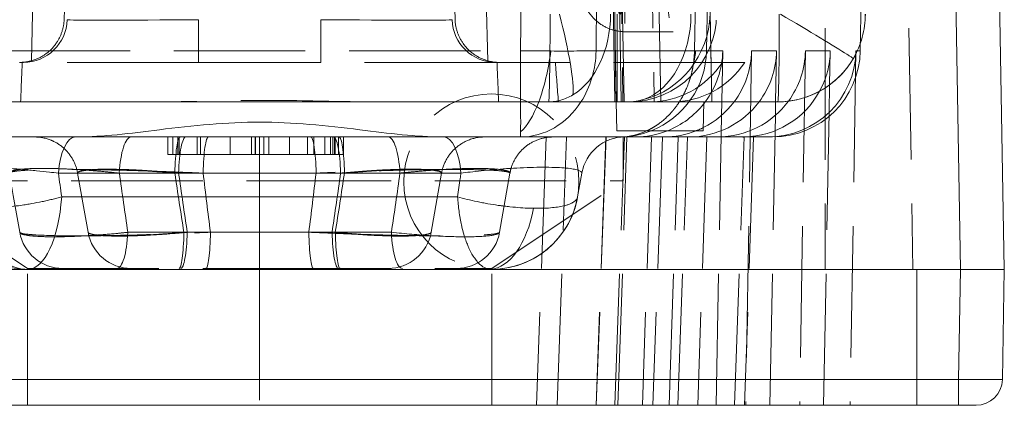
# Model space of a CAD drawing. Header units: millimetres. Extents: x -8.5 to 8.5, y 0 to 12.5.
# Tile 3 of 4: x -2.7 to 8.5, y 0 to 4.4. Entities that reach past the tile are written whole.
import ezdxf

# ---------------------------------------------------------------- set-up
doc = ezdxf.new("R2010")
doc.units = ezdxf.units.MM
doc.header["$LTSCALE"] = 10
doc.linetypes.add('ALLCAD_Strich', pattern=[0.2, 0.15, -0.05])
doc.layers.add('BESCH_KONT_verb_schn_grun_2d', color=10, linetype='Continuous')

msp = doc.modelspace()

# ---------------------------------------------------------------- linework, layer by layer
at = {"layer": 'BESCH_KONT_verb_schn_grun_2d', "linetype": 'Continuous', "lineweight": 0}
for p, q in [((6.962, 10.365), (6.856, 4.043)), ((8, 1.55), (7.846, 10.365)), ((8.5, 1.55), (8.346, 10.365)), ((6.856, 4.043), (6.806, 4.043)), ((6.5, 3.341), (6.506, 3.654)), ((-3.15, 3.46), (5.914, 3.46)), ((4.076, 3.13), (4.07, 3.46)), ((4.07, 3.46), (4.076, 3.13)), ((5.064, 3.13), (5.07, 3.46)), ((5.272, 3.305), (5.275, 3.46)), ((5.887, 3.306), (5.89, 3.46)), ((5.064, 3.13), (4.076, 3.13)), ((4.17, 3.06), (5.856, 3.06)), ((5.529, 3.06), (5.529, 3.06)), ((2.297, 2.647), (-2.297, 2.647)), ((3.677, 2.647), (3.629, 2.376)), ((2.259, 2.376), (-2.259, 2.376)), ((-8, 1.55), (-2.645, 1.55)), ((2.645, 1.55), (-2.645, 1.55)), ((2.645, 1.55), (8, 1.55)), ((7.978, 0.295), (8, 1.55)), ((8, 1.55), (8.5, 1.55)), ((8.5, 1.55), (8.478, 0.295)), ((7.978, 0.295), (-7.978, 0.295)), ((7.978, 0.295), (7.978, 0)), ((7.978, 0), (-7.978, 0)), ((8.178, 0), (7.978, 0))]:
    msp.add_line(p, q, dxfattribs=at)
at = {"layer": 'BESCH_KONT_verb_schn_grun_2d', "linetype": 'ALLCAD_Strich', "lineweight": 0}
for p, q in [((2.979, 4.043), (3.041, 10.3)), ((3.84, 4.043), (3.902, 10.3)), ((4.963, 4.043), (5.071, 10.3)), ((5.101, 4.043), (5.209, 10.3)), ((6.457, 10.3), (6.457, 1.55)), ((7.304, 10.3), (7.457, 1.55)), ((4.161, 3.46), (4.106, 6.518)), ((5.106, 6.476), (5.161, 3.46)), ((5.161, 3.46), (5.107, 6.478)), ((4.112, 5.85), (4.147, 3.46)), ((4.578, 3.46), (4.536, 5.877)), ((-2.231, 4.397), (-2.197, 5.732)), ((2.197, 5.732), (2.231, 4.397)), ((4.07, 3.46), (4.028, 5.838)), ((4.028, 5.838), (4.07, 3.46)), ((4.128, 3.46), (4.091, 5.828)), ((4.463, 5.8), (4.505, 3.46)), ((-2.572, 5.281), (-2.605, 3.928)), ((2.605, 3.928), (2.572, 5.281)), ((4.056, 3.46), (4.029, 5.059)), ((-0.698, 4.397), (-0.698, 3.91)), ((0.698, 4.397), (0.698, 3.91)), ((4.08, 3.46), (4.08, 4.46)), ((4.172, 4.26), (4.719, 4.26)), ((-2.979, 4.043), (2.979, 4.043)), ((3.84, 4.043), (4.963, 4.043)), ((5.286, 4.043), (5.101, 4.043)), ((5.275, 3.46), (5.286, 4.043)), ((5.615, 4.043), (5.55, 0)), ((5.901, 4.043), (5.615, 4.043)), ((5.89, 3.46), (5.901, 4.043)), ((6.23, 4.043), (6.165, 0)), ((6.513, 4.043), (6.23, 4.043)), ((6.506, 3.654), (6.513, 4.043)), ((6.806, 4.043), (6.741, 0)), ((-2.697, 3.91), (-2.739, 3.91)), ((0.698, 3.91), (-0.698, 3.91)), ((2.739, 3.91), (2.697, 3.91)), ((5.538, 3.91), (3.376, 3.91)), ((5.21, 0), (5.272, 3.305)), ((5.825, 0), (5.887, 3.306)), ((6.438, 0), (6.5, 3.341)), ((-1.046, 2.86), (-1.046, 3.06)), ((-0.992, 2.86), (-0.992, 3.06)), ((-0.935, 2.86), (-0.935, 3.06)), ((-0.918, 2.86), (-0.918, 3.06)), ((-0.711, 2.86), (-0.711, 3.06)), ((-0.673, 2.86), (-0.673, 3.06)), ((-0.336, 2.86), (-0.336, 3.06)), ((-0.094, 2.86), (-0.094, 3.06)), ((-0.05, 2.86), (-0.05, 3.06)), ((-0.048, 2.86), (-0.048, 3.06)), ((0, 3.06), (0, 2.647)), ((0, 3.06), (0, 2.56)), ((0, 3.06), (0, 2.647)), ((0.05, 2.86), (0.05, 3.06)), ((0.107, 2.86), (0.107, 3.06)), ((0.341, 2.86), (0.341, 3.06)), ((0.548, 2.86), (0.548, 3.06)), ((0.584, 3.06), (0.586, 3.06)), ((0.619, 2.86), (0.619, 3.06)), ((0.744, 2.86), (0.744, 3.06)), ((0.809, 2.86), (0.809, 3.06)), ((0.836, 2.86), (0.836, 3.06)), ((0.853, 2.86), (0.853, 3.06)), ((0.864, 2.86), (0.864, 3.06)), ((0.902, 2.86), (0.902, 3.06)), ((0.956, 2.86), (0.956, 3.06)), ((3.27, 3.06), (3.16, 0)), ((3.271, 3.06), (3.161, 0)), ((3.397, 0), (3.501, 3.06)), ((3.953, 3.06), (3.843, 0)), ((3.954, 3.06), (3.843, 0)), ((4.055, 0), (4.165, 3.06)), ((4.09, 0), (4.193, 3.06)), ((4.15, 2.56), (4.15, 3.06)), ((4.473, 3.06), (4.37, 0)), ((4.599, 3.06), (4.489, 0)), ((4.6, 3.06), (4.49, 0)), ((4.675, 0), (4.779, 3.06)), ((4.772, 0), (4.883, 3.06)), ((5.105, 3.06), (5.001, 0)), ((5.419, 0), (5.529, 3.06)), ((5.639, 3.06), (5.535, 0)), ((-0.992, 2.86), (-1.046, 2.86)), ((-0.336, 2.86), (-0.711, 2.86)), ((0.341, 2.86), (-0.336, 2.86)), ((0.548, 2.86), (0.341, 2.86)), ((0.956, 2.86), (0.548, 2.86)), ((0, 1.973), (0, 2.647)), ((1.958, 1.973), (2.077, 2.647)), ((2.738, 1.973), (2.857, 2.647)), ((-2.65, 1.56), (-4.15, 2.56)), ((-4.15, 2.56), (0, 2.56)), ((0, 2.56), (4.15, 2.56)), ((0, 2.56), (0, 1.56)), ((2.65, 1.56), (4.15, 2.56)), ((-0.562, 1.973), (-1.504, 1.973)), ((0, 1.973), (-0.562, 1.973)), ((0.562, 1.973), (0, 1.973)), ((0, 1.973), (0, 1.56)), ((0, 1.973), (0, 1.56)), ((1.504, 1.973), (0.562, 1.973)), ((-2.65, 0), (-2.65, 1.56)), ((-2.65, 1.56), (0, 1.56)), ((0, 1.56), (0, 0)), ((0, 1.56), (0, 0)), ((0, 1.56), (2.65, 1.56)), ((0, 1.56), (0, 0)), ((2.65, 0), (2.65, 1.56)), ((7.5, 1.55), (7.5, 0.295)), ((7.5, 0.295), (7.5, 0)), ((7.978, 0.295), (8.478, 0.295)), ((-7.978, 0), (7.978, 0))]:
    msp.add_line(p, q, dxfattribs=at)
msp.add_circle((2.645, 2.55), 1, dxfattribs=at)
for centre, radius, start, end in [((5.914, 4.46), 1, 329.4944, 360), ((5.914, 4.46), 1, 320.368, 329.4944), ((-2.57, 2.56), 0.5, 67.6094, 90), ((2.57, 2.56), 0.5, 89.9995, 113.2068), ((3.35, 2.56), 0.5, 89.9999, 105.745), ((-2.246, 2.06), 0.5, 189.9995, 269.9983), ((-1.466, 2.06), 0.5, 189.9988, 269.9977), ((1.466, 2.06), 0.5, 270.0021, 350.0011), ((2.246, 2.06), 0.5, 270.0013, 350.0002)]:
    msp.add_arc(centre, radius, start, end, dxfattribs=at)
at = {"layer": 'BESCH_KONT_verb_schn_grun_2d', "linetype": 'Continuous', "lineweight": 0}
for centre, radius, start, end in [((5.914, 4.46), 1, 270, 320.368), ((4.17, 2.56), 0.5, 90, 170), ((-2.645, 2.55), 1, 190, 270), ((2.645, 2.55), 1, 270, 350), ((8.178, 0.3), 0.3, 269.9992, 359)]:
    msp.add_arc(centre, radius, start, end, dxfattribs=at)
at = {"layer": 'BESCH_KONT_verb_schn_grun_2d', "linetype": 'ALLCAD_Strich', "lineweight": 0}
for centre, major_axis, ratio, start_param, end_param in [((4.654, 7.96), (-0.065, 3.7), 0.03867, -4.126722, -2.077859), ((4.054, 7.96), (-0.061, 3.5), 0.03867, -3.736175, -2.344383), ((-2.697, 4.41), (0, -0.5), 0.999893, 0, 1.544616), ((3.298, 4.46), (0.255, -0.967), 0.120885, 0.283241, 1.53894), ((4.216, 4.46), (0, -1), 0.999253, 0, 1.570796), ((5.914, 4.46), (0, 1), 0.999253, -2.103447, -1.570796), ((2.979, 4.06), (1, -0.01), 0.017452, -1.570622, -1.218715), ((2.979, 4.06), (1, -0.01), 0.017452, -1.218715, -0.533319), ((2.979, 4.06), (0, 1), 0.861124, -2.214297, -1.58825), ((4.102, 4.06), (0, -1), 0.999323, 0.376383, 1.553343), ((4.102, 4.06), (1, -0.017), 0.005063, -0.533237, -0.504719), ((4.102, 4.06), (1, -0.017), 0.005063, -0.504719, -0.036787), ((5.914, 4.46), (0, -1), 0.999253, 0, 1.038146), ((5.914, 4.46), (0.862, -0.508), 0.016638, -0.033308, 0.42478), ((-1.36, -39.837), (-0.845, -70.164), 0.034197, -2.243591, -2.235415), ((1.36, -39.839), (0.845, -70.166), 0.034197, 2.235423, 2.243599), ((4.701, 4.46), (-0.863, 0.508), 0.998458, 2.103716, 3.092149), ((-1.466, 2.56), (0, 0.5), 0.275034, 0, 1.396264), ((-0.906, 2.56), (0, 0.5), 0.126462, 0.000001, 1.396263), ((-0.841, 2.56), (0, 0.5), 0.170474, 0.000002, 1.396264), ((-0.584, 2.56), (0, 0.5), 0.123397, -0.000005, 1.396263), ((0.584, 2.56), (0, 0.5), 0.123397, -1.396263, -0.000002), ((0.841, 2.56), (0, 0.5), 0.170474, -1.396264, -0.000002), ((0.906, 2.56), (0, 0.5), 0.126462, -1.396261, 0.000012), ((4.334, -33.716), (-33.082, 187.615), 0.000002, -1.379403, -1.375744), ((74.364, 8.696), (56.792, -54.79), 0.941208, -2.264735, -2.255903), ((79.005, 8.569), (52.483, -66.055), 0.929259, -2.134601, -2.126372), ((-79.006, 8.569), (52.484, 66.056), 0.929261, -1.015217, -1.006988), ((-74.364, 8.696), (56.793, 54.79), 0.941209, -0.885684, -0.876852), ((-1.629, 2.06), (0, -0.5), 0.253168, 0, 1.396263), ((-0.9, 2.06), (0, -0.5), 0.149169, 0, 1.396264), ((-0.613, 2.06), (0, -0.5), 0.105146, 0.000002, 1.396263), ((0.613, 2.06), (0, -0.5), 0.105144, -1.396272, -0.000028), ((0.9, 2.06), (0, -0.5), 0.149164, -1.396282, -0.000035)]:
    msp.add_ellipse(centre, major_axis=major_axis, ratio=ratio, start_param=start_param, end_param=end_param, dxfattribs=at)
at = {"layer": 'BESCH_KONT_verb_schn_grun_2d', "linetype": 'ALLCAD_Strich', "lineweight": 0, "extrusion": (0, 0, -1)}
for centre, major_axis, ratio, start_param, end_param in [((-0.697, 4.41), (1.501, 0.013), 0.008712, 1.571748, 3.127257), ((0.697, 4.41), (1.501, -0.013), 0.008712, 0.014334, 1.569843), ((2.697, 4.41), (0, -0.5), 0.999893, 0, 1.544627), ((3.298, 4.46), (0, -1), 0.017452, -1.570796, 0), ((3.298, 4.46), (0, -1), 0.707107, -1.570796, -0.403164), ((4.216, 4.46), (0, -1), 0.707107, -1.570796, -0.237272), ((4.216, 4.46), (-0.242, -0.97), 0.922407, -1.797402, -0.444873), ((2.979, 4.06), (-0.131, -0.991), 0.344408, -1.596327, -0.96704), ((4.102, 4.06), (-0.319, -0.948), 0.865405, -1.835999, -1.657974), ((4.289, 4.06), (0.192, 0.982), 0.99657, 1.396181, 2.022229), ((4.614, 4.06), (0.947, -0.327), 0.997917, -0.315174, 0.310874), ((4.903, 4.06), (0.294, 0.956), 0.997713, 1.290204, 1.916252), ((5.226, 4.06), (0.991, -0.159), 0.995898, -0.142718, 0.47412), ((5.516, 4.06), (0.294, 0.956), 0.997713, 1.290204, 1.772426), ((4.448, 4.46), (-0.863, -0.508), 0.998458, -2.026308, -1.037876), ((3.298, 4.46), (0, -1), 0.707107, -0.403164, 0), ((4.216, 4.46), (0, -1), 0.707107, -0.237272, 0), ((4.289, 4.06), (0.192, 0.982), 0.99657, 2.048931, 2.573141), ((4.614, 4.06), (0.947, -0.327), 0.997917, 0.772459, 0.861785), ((1.466, 2.56), (0, 0.5), 0.275034, 0.000001, 1.396263), ((109.375, 11.106), (-67.85, 96.864), 0.916019, -1.079761, -1.073891), ((96.496, 8.753), (-63.684, 78.974), 0.940827, -0.99022, -0.98341), ((-96.506, 8.756), (-63.7, -78.972), 0.940851, -2.158312, -2.151503), ((-109.399, 11.112), (-67.878, -96.868), 0.91607, -2.067859, -2.061989), ((-0.919, 2.06), (0, -0.5), 0.111175, -1.396281, -0.000034), ((0.919, 2.06), (0, -0.5), 0.111173, 0.00004, 1.396285), ((1.629, 2.06), (0, -0.5), 0.253162, 0.000027, 1.396278)]:
    msp.add_ellipse(centre, major_axis=major_axis, ratio=ratio, start_param=start_param, end_param=end_param, dxfattribs=at)
at = {"layer": 'BESCH_KONT_verb_schn_grun_2d', "linetype": 'Continuous', "lineweight": 0}
for centre, major_axis, ratio, start_param, end_param in [((5.914, 4.46), (0, -1), 0.017452, 0, 1.570796), ((5.914, 4.46), (-0.862, 0.508), 0.016638, -2.716812, -1.599029), ((2.979, 4.06), (0, -1), 0.861124, 0, 0.927295), ((-2.099, 2.56), (0, 0.5), 0.401383, -0.000001, 1.396264), ((2.979, 4.06), (0, -1), 0.00007, -0.343126, -0.000762), ((4.102, 4.06), (0, -1), 0.999323, 0, 0.376383), ((-2.645, 2.55), (0, -1), 0.391506, -0.000003, 1.396261), ((-2.645, 2.55), (-0.034, -0.999), 0.58998, -1.241684, -0.000002)]:
    msp.add_ellipse(centre, major_axis=major_axis, ratio=ratio, start_param=start_param, end_param=end_param, dxfattribs=at)
at = {"layer": 'BESCH_KONT_verb_schn_grun_2d', "linetype": 'Continuous', "lineweight": 0, "extrusion": (0, 0, -1)}
for centre, major_axis, ratio, start_param, end_param in [((5.801, 4.06), (1, -0.109), 0.994012, -0.092039, 1.461304), ((5.855, 4.06), (0.93, -0.371), 0.999067, -0.362255, 1.191088), ((5.516, 4.06), (0.294, 0.956), 0.997713, 1.772426, 2.828881), ((2.979, 4.06), (-0.131, -0.991), 0.344408, -0.96704, -0.366508), ((4.903, 4.06), (0.294, 0.956), 0.997713, 1.916252, 2.843547), ((4.614, 4.06), (0.947, -0.327), 0.997917, 0.310874, 0.772459), ((4.289, 4.06), (0.192, 0.982), 0.99657, 2.022229, 2.048931), ((5.226, 4.06), (0.991, -0.159), 0.995898, 0.47412, 1.410625), ((2.099, 2.56), (0, 0.5), 0.401382, 0, 1.396263), ((4.289, 4.06), (0.192, 0.982), 0.99657, 2.573141, 2.949524), ((4.614, 4.06), (0.947, -0.327), 0.997917, 0.861785, 1.238169), ((5.672, 5.158), (0.296, 2.089), 0.681094, 3.035135, 3.045261), ((2.645, 2.55), (-0.034, -0.999), 0.513395, -1.279119, -0.045141)]:
    msp.add_ellipse(centre, major_axis=major_axis, ratio=ratio, start_param=start_param, end_param=end_param, dxfattribs=at)
at = {"layer": 'BESCH_KONT_verb_schn_grun_2d', "linetype": 'ALLCAD_Strich', "lineweight": 0}
for points, knots in [([(4.146, 6.165), (4.148, 6.003), (4.15, 5.85), (4.152, 5.707), (4.154, 5.582), (4.156, 5.465), (4.157, 5.355), (4.158, 5.301), (4.159, 5.248), (4.16, 5.197), (4.162, 5.033), (4.164, 4.89), (4.166, 4.769), (4.166, 4.767), (4.166, 4.765), (4.166, 4.763), (4.167, 4.639), (4.169, 4.539), (4.17, 4.461), (4.17, 4.44), (4.17, 4.42), (4.171, 4.402), (4.171, 4.352), (4.172, 4.316), (4.172, 4.293), (4.172, 4.278), (4.172, 4.268), (4.172, 4.263), (4.172, 4.258), (4.172, 4.259), (4.172, 4.268), (4.172, 4.283), (4.171, 4.322), (4.17, 4.386), (4.169, 4.444), (4.167, 4.523), (4.166, 4.623), (4.166, 4.631), (4.165, 4.639), (4.165, 4.646), (4.164, 4.753), (4.162, 4.881), (4.159, 5.033), (4.159, 5.071), (4.158, 5.111), (4.157, 5.153), (4.156, 5.261), (4.154, 5.38), (4.152, 5.508), (4.15, 5.634), (4.148, 5.769), (4.146, 5.913)], [0.0000001, 0.0000001, 0.0000001, 0.0000001, 0.0668669, 0.0668669, 0.0668669, 0.125, 0.125, 0.125, 0.1540743, 0.1540743, 0.1540743, 0.2485105, 0.2485105, 0.2485105, 0.25, 0.25, 0.25, 0.3477439, 0.3477439, 0.3477439, 0.375, 0.375, 0.375, 0.4504318, 0.4504318, 0.4504318, 0.5, 0.5, 0.5, 0.5558863, 0.5558863, 0.5558863, 0.6581018, 0.6581018, 0.6581018, 0.75, 0.75, 0.75, 0.7569398, 0.7569398, 0.7569398, 0.8510257, 0.8510257, 0.8510257, 0.875, 0.875, 0.875, 0.9379295, 0.9379295, 0.9379295, 0.9999998, 0.9999998, 0.9999998, 0.9999998]), ([(4.172, 4.26), (4.118, 4.26), (4.064, 4.269), (3.962, 4.303), (3.914, 4.329), (3.829, 4.393), (3.791, 4.432), (3.731, 4.519), (3.708, 4.568), (3.685, 4.644), (3.68, 4.67), (3.676, 4.699), (3.675, 4.704), (3.675, 4.712), (3.674, 4.715), (3.674, 4.722), (3.674, 4.725), (3.673, 4.73), (3.673, 4.732), (3.673, 4.737), (3.673, 4.739), (3.673, 4.744), (3.672, 4.746), (3.672, 4.755), (3.672, 4.761), (3.671, 4.795), (3.67, 4.839), (3.667, 5.013), (3.664, 5.183), (3.657, 5.554), (3.654, 5.736), (3.65, 5.937)], [0, 0, 0, 0, 0.162082, 0.162082, 0.321305, 0.321305, 0.480629, 0.480629, 0.639918, 0.639918, 0.717126, 0.717126, 0.734005, 0.734005, 0.745623, 0.745623, 0.761936, 0.761936, 0.779053, 0.779053, 0.808012, 0.808012, 0.877408, 0.877408, 1.085376, 1.085376, 1.711953, 1.711953, 2.783801, 2.783801, 3.558254, 3.558254, 3.558254, 3.558254]), ([(-2.231, 4.397), (-2.231, 4.396), (-2.231, 4.395), (-2.233, 4.348), (-2.242, 4.301), (-2.273, 4.21), (-2.295, 4.166), (-2.357, 4.078), (-2.399, 4.036), (-2.495, 3.969), (-2.547, 3.944), (-2.605, 3.928)], [-0.07954901, -0.07954901, -0.07954901, -0.07954901, -0.07918195, -0.07918195, -0.05977753, -0.05977753, -0.04007647, -0.04007647, -0.0187123, -0.0187123, 0, 0, 0, 0]), ([(2.605, 3.928), (2.547, 3.944), (2.495, 3.969), (2.399, 4.036), (2.357, 4.078), (2.295, 4.166), (2.273, 4.21), (2.242, 4.301), (2.233, 4.348), (2.231, 4.395), (2.231, 4.396), (2.231, 4.397)], [-0.0798345, -0.0798345, -0.0798345, -0.0798345, -0.06096825, -0.06096825, -0.03942833, -0.03942833, -0.0195652, -0.0195652, 0, 0, 0.00036989, 0.00036989, 0.00036989, 0.00036989]), ([(2.979, 4.043), (2.979, 3.972), (2.979, 3.905), (2.979, 3.845), (2.979, 3.814), (2.979, 3.785), (2.979, 3.758), (2.979, 3.744), (2.979, 3.731), (2.979, 3.718), (2.979, 3.711), (2.979, 3.705), (2.979, 3.698), (2.979, 3.695), (2.979, 3.692), (2.979, 3.689), (2.979, 3.686), (2.979, 3.684), (2.979, 3.679), (2.979, 3.61), (2.979, 3.548), (2.979, 3.493), (2.979, 3.482), (2.979, 3.471), (2.979, 3.46)], [0, 0, 0, 0, 0.125, 0.125, 0.125, 0.1875, 0.1875, 0.1875, 0.21875, 0.21875, 0.21875, 0.234375, 0.234375, 0.234375, 0.2421875, 0.2421875, 0.2421875, 0.25, 0.25, 0.25, 0.375, 0.375, 0.375, 0.4005812, 0.4005812, 0.4005812, 0.4005812]), ([(-2.605, 3.928), (-2.627, 3.922), (-2.649, 3.917), (-2.694, 3.911), (-2.716, 3.91), (-2.739, 3.91)], [0, 0, 0, 0, 0.00712195, 0.00712195, 0.01424142, 0.01424142, 0.01424142, 0.01424142]), ([(-0.698, 3.91), (-0.82, 3.91), (-0.999, 3.91), (-1.203, 3.91), (-1.303, 3.91), (-1.353, 3.91), (-1.375, 3.91), (-1.389, 3.91), (-1.395, 3.91), (-1.668, 3.91), (-1.902, 3.91), (-2.203, 3.91), (-2.336, 3.91), (-2.458, 3.91), (-2.512, 3.91), (-2.536, 3.91), (-2.546, 3.91), (-2.553, 3.91), (-2.557, 3.91), (-2.648, 3.91), (-2.694, 3.91), (-2.697, 3.91)], [0, 0, 0, 0, 0.125, 0.1875, 0.21875, 0.234375, 0.242188, 0.242188, 0.25, 0.25, 0.5, 0.5, 0.625, 0.6875, 0.71875, 0.734375, 0.742188, 0.742188, 0.75, 0.75, 1, 1, 1, 1]), ([(2.697, 3.91), (2.695, 3.91), (2.677, 3.91), (2.627, 3.91), (2.595, 3.91), (2.577, 3.91), (2.569, 3.91), (2.564, 3.91), (2.562, 3.91), (2.455, 3.91), (2.302, 3.91), (2, 3.91), (1.837, 3.91), (1.626, 3.91), (1.515, 3.91), (1.458, 3.91), (1.434, 3.91), (1.417, 3.91), (1.408, 3.91), (1.175, 3.91), (0.941, 3.91), (0.698, 3.91)], [0, 0, 0, 0, 0.125, 0.1875, 0.21875, 0.234375, 0.242188, 0.242188, 0.25, 0.25, 0.5, 0.5, 0.625, 0.6875, 0.71875, 0.734375, 0.742188, 0.742188, 0.75, 0.75, 1, 1, 1, 1]), ([(3.376, 3.91), (3.282, 3.91), (3.182, 3.91), (2.968, 3.91), (2.855, 3.91), (2.739, 3.91)], [0.000001, 0.000001, 0.000001, 0.000001, 0.03733627, 0.03733627, 0.0746715, 0.0746715, 0.0746715, 0.0746715]), ([(4.947, 3.868), (4.945, 3.858), (4.944, 3.848), (4.942, 3.838), (4.936, 3.808), (4.929, 3.78), (4.922, 3.753), (4.918, 3.74), (4.914, 3.727), (4.91, 3.715), (4.908, 3.709), (4.906, 3.703), (4.904, 3.697), (4.902, 3.691), (4.902, 3.689), (4.898, 3.679), (4.872, 3.604), (4.84, 3.54), (4.807, 3.486), (4.791, 3.459), (4.775, 3.435), (4.758, 3.412), (4.75, 3.4), (4.741, 3.389), (4.732, 3.379), (4.728, 3.373), (4.724, 3.368), (4.719, 3.362), (4.715, 3.357), (4.711, 3.353), (4.706, 3.347), (4.684, 3.322), (4.663, 3.3), (4.641, 3.28), (4.63, 3.269), (4.618, 3.259), (4.606, 3.249), (4.6, 3.244), (4.594, 3.239), (4.588, 3.234), (4.582, 3.229), (4.574, 3.224), (4.569, 3.22), (4.547, 3.203), (4.523, 3.187), (4.498, 3.172), (4.485, 3.164), (4.472, 3.157), (4.458, 3.15), (4.452, 3.146), (4.445, 3.142), (4.438, 3.139), (4.434, 3.137), (4.431, 3.136), (4.427, 3.134), (4.424, 3.133), (4.421, 3.131), (4.419, 3.13)], [0.1050854, 0.1050854, 0.1050854, 0.1050854, 0.125, 0.125, 0.125, 0.1875, 0.1875, 0.1875, 0.21875, 0.21875, 0.21875, 0.234375, 0.234375, 0.234375, 0.25, 0.25, 0.25, 0.375, 0.375, 0.375, 0.4375, 0.4375, 0.4375, 0.46875, 0.46875, 0.46875, 0.484375, 0.484375, 0.484375, 0.5, 0.5, 0.5, 0.5625, 0.5625, 0.5625, 0.59375, 0.59375, 0.59375, 0.609375, 0.609375, 0.609375, 0.625, 0.625, 0.625, 0.6875, 0.6875, 0.6875, 0.71875, 0.71875, 0.71875, 0.734375, 0.734375, 0.734375, 0.7421875, 0.7421875, 0.7421875, 0.7477671, 0.7477671, 0.7477671, 0.7477671]), ([(1.285, 3.46), (1.202, 3.46), (1.119, 3.461), (0.712, 3.468), (0.379, 3.477), (-0.236, 3.477), (-0.571, 3.468), (-0.981, 3.461), (-1.066, 3.46), (-1.149, 3.46)], [0.2315832, 0.2315832, 0.2315832, 0.2315832, 0.2557929, 0.2557929, 0.3480751, 0.3480751, 0.4403574, 0.4403574, 0.4645671, 0.4645671, 0.4645671, 0.4645671]), ([(3.214, 3.041), (3.162, 3.027), (3.112, 3.003), (3.023, 2.943), (2.984, 2.905), (2.92, 2.821), (2.894, 2.773), (2.868, 2.698), (2.862, 2.672), (2.857, 2.647)], [0, 0, 0, 0, 0.16211, 0.16211, 0.3213278, 0.3213278, 0.4806495, 0.4806495, 0.5585693, 0.5585693, 0.5585693, 0.5585693]), ([(3.349, 3.06), (3.349, 3.06), (3.349, 3.06), (3.349, 3.06), (3.349, 3.06), (3.349, 3.06), (3.349, 3.06), (3.349, 3.06), (3.349, 3.06), (3.349, 3.06), (3.349, 3.06), (3.348, 3.06), (3.348, 3.06), (3.348, 3.06), (3.348, 3.06), (3.347, 3.06), (3.346, 3.06), (3.341, 3.06), (3.337, 3.06), (3.325, 3.059), (3.318, 3.059), (3.311, 3.059)], [0.61943357, 0.61943357, 0.61943357, 0.61943357, 0.62179586, 0.62179586, 0.62661323, 0.62661323, 0.62958973, 0.62958973, 0.62996163, 0.62996163, 0.63033488, 0.63033488, 0.63070868, 0.63070868, 0.6314616, 0.6314616, 0.63446222, 0.63446222, 0.64633161, 0.64633161, 0.66821874, 0.66821874, 0.66821874, 0.66821874]), ([(-2.077, 2.647), (-2.087, 2.7), (-2.105, 2.752), (-2.156, 2.846), (-2.19, 2.889), (-2.267, 2.962), (-2.312, 2.992), (-2.367, 3.017), (-2.373, 3.02), (-2.379, 3.022)], [0, 0, 0, 0, 0.1620846, 0.1620846, 0.321303, 0.321303, 0.4806243, 0.4806243, 0.5006493, 0.5006493, 0.5006493, 0.5006493]), ([(2.373, 3.02), (2.323, 2.998), (2.276, 2.968), (2.196, 2.897), (2.162, 2.855), (2.107, 2.759), (2.087, 2.703), (2.077, 2.647)], [0, 0, 0, 0, 0.1621207, 0.1621207, 0.3213378, 0.3213378, 0.4933489, 0.4933489, 0.4933489, 0.4933489]), ([(-0.935, 2.86), (-0.938, 2.86), (-0.946, 2.86), (-0.955, 2.86), (-0.964, 2.86), (-0.971, 2.86), (-0.978, 2.86), (-0.983, 2.86), (-0.988, 2.86), (-0.991, 2.86), (-0.992, 2.86)], [0, 0, 0, 0, 0.0824019, 0.17453, 0.2793014, 0.3955395, 0.5256034, 0.6708269, 0.8282795, 1, 1, 1, 1]), ([(-0.711, 2.86), (-0.724, 2.86), (-0.749, 2.86), (-0.786, 2.86), (-0.818, 2.86), (-0.848, 2.86), (-0.875, 2.86), (-0.898, 2.86), (-0.918, 2.86), (-0.929, 2.86), (-0.935, 2.86)], [0, 0, 0, 0, 0.162938, 0.312969, 0.452364, 0.5786, 0.694934, 0.80231, 0.903829, 1, 1, 1, 1]), ([(-2.857, 2.647), (-2.858, 2.651), (-2.854, 2.661), (-2.827, 2.674), (-2.769, 2.687), (-2.674, 2.697), (-2.539, 2.702), (-2.368, 2.701), (-2.17, 2.694), (-1.965, 2.681), (-1.773, 2.665), (-1.655, 2.653), (-1.601, 2.647)], [0.053579, 0.053579, 0.053579, 0.053579, 0.1147203, 0.1883414, 0.2712176, 0.3618203, 0.4584089, 0.5595519, 0.66275, 0.7633362, 0.8561598, 0.9352432, 0.9352432, 0.9352432, 0.9352432]), ([(1.601, 2.647), (1.609, 2.648), (1.663, 2.654), (1.776, 2.665), (1.947, 2.679), (2.135, 2.692), (2.325, 2.7), (2.501, 2.702), (2.649, 2.698), (2.758, 2.689), (2.826, 2.675), (2.854, 2.661), (2.858, 2.651), (2.857, 2.647)], [0.045539, 0.045539, 0.045539, 0.045539, 0.0560722, 0.1263722, 0.2084326, 0.2995705, 0.3966944, 0.4967007, 0.5971701, 0.6954873, 0.7882075, 0.8718582, 0.9267847, 0.9267847, 0.9267847, 0.9267847]), ([(-0.644, 2.647), (-0.696, 2.649), (-0.748, 2.652), (-0.799, 2.654), (-0.902, 2.658), (-1.004, 2.662), (-1.105, 2.666), (-1.221, 2.67), (-1.336, 2.674), (-1.448, 2.677), (-1.569, 2.681), (-1.686, 2.683), (-1.798, 2.685), (-1.914, 2.687), (-2.023, 2.689), (-2.125, 2.689), (-2.225, 2.689), (-2.318, 2.689), (-2.401, 2.688), (-2.481, 2.687), (-2.552, 2.685), (-2.612, 2.682), (-2.669, 2.68), (-2.716, 2.677), (-2.753, 2.673), (-2.787, 2.67), (-2.813, 2.666), (-2.83, 2.662), (-2.845, 2.658), (-2.854, 2.654), (-2.857, 2.65), (-2.857, 2.649), (-2.857, 2.648), (-2.857, 2.647)], [0, 0, 0, 0, 0.0462498, 0.0462498, 0.0462498, 0.1373267, 0.1373267, 0.1373267, 0.2411492, 0.2411492, 0.2411492, 0.3532715, 0.3532715, 0.3532715, 0.4690412, 0.4690412, 0.4690412, 0.5842265, 0.5842265, 0.5842265, 0.6958143, 0.6958143, 0.6958143, 0.8008818, 0.8008818, 0.8008818, 0.8963857, 0.8963857, 0.8963857, 0.9795191, 0.9795191, 0.9795191, 1, 1, 1, 1]), ([(-2.077, 2.647), (-2.077, 2.648), (-2.077, 2.649), (-2.077, 2.65), (-2.077, 2.655), (-2.072, 2.66), (-2.062, 2.664), (-2.051, 2.669), (-2.035, 2.673), (-2.012, 2.677), (-1.988, 2.681), (-1.957, 2.685), (-1.92, 2.687), (-1.88, 2.69), (-1.833, 2.692), (-1.78, 2.692), (-1.724, 2.693), (-1.662, 2.692), (-1.595, 2.69), (-1.528, 2.689), (-1.456, 2.686), (-1.381, 2.682), (-1.309, 2.678), (-1.234, 2.673), (-1.16, 2.667), (-1.092, 2.662), (-1.024, 2.656), (-0.957, 2.65), (-0.946, 2.649), (-0.935, 2.648), (-0.924, 2.647)], [0, 0, 0, 0, 0.016999, 0.016999, 0.016999, 0.112441, 0.112441, 0.112441, 0.220841, 0.220841, 0.220841, 0.340012, 0.340012, 0.340012, 0.467366, 0.467366, 0.467366, 0.60061, 0.60061, 0.60061, 0.735385, 0.735385, 0.735385, 0.864558, 0.864558, 0.864558, 0.980832, 0.980832, 0.980832, 1, 1, 1, 1]), ([(-0.968, 2.647), (-0.994, 2.649), (-1.02, 2.652), (-1.046, 2.654), (-1.113, 2.66), (-1.18, 2.665), (-1.247, 2.669), (-1.32, 2.674), (-1.392, 2.678), (-1.461, 2.682), (-1.534, 2.685), (-1.603, 2.687), (-1.667, 2.688), (-1.733, 2.689), (-1.793, 2.689), (-1.845, 2.688), (-1.897, 2.687), (-1.941, 2.684), (-1.976, 2.68), (-2.01, 2.677), (-2.035, 2.672), (-2.052, 2.667), (-2.068, 2.662), (-2.076, 2.656), (-2.077, 2.65), (-2.077, 2.649), (-2.077, 2.648), (-2.077, 2.647)], [0, 0, 0, 0, 0.0462511, 0.0462511, 0.0462511, 0.164949, 0.164949, 0.164949, 0.2961099, 0.2961099, 0.2961099, 0.4351845, 0.4351845, 0.4351845, 0.5777757, 0.5777757, 0.5777757, 0.7199033, 0.7199033, 0.7199033, 0.8559809, 0.8559809, 0.8559809, 0.9799909, 0.9799909, 0.9799909, 0.9999996, 0.9999996, 0.9999996, 0.9999996]), ([(2.857, 2.647), (2.857, 2.648), (2.857, 2.65), (2.855, 2.651), (2.852, 2.655), (2.842, 2.659), (2.827, 2.662), (2.81, 2.666), (2.785, 2.67), (2.752, 2.673), (2.716, 2.677), (2.671, 2.679), (2.617, 2.682), (2.559, 2.684), (2.491, 2.686), (2.414, 2.688), (2.332, 2.689), (2.242, 2.689), (2.142, 2.689), (2.041, 2.689), (1.93, 2.688), (1.814, 2.686), (1.699, 2.684), (1.577, 2.681), (1.453, 2.677), (1.336, 2.674), (1.216, 2.67), (1.095, 2.666), (0.988, 2.662), (0.88, 2.657), (0.773, 2.653), (0.73, 2.651), (0.687, 2.649), (0.644, 2.647)], [0, 0, 0, 0, 0.0301644, 0.0301644, 0.0301644, 0.1094203, 0.1094203, 0.1094203, 0.2004282, 0.2004282, 0.2004282, 0.3012956, 0.3012956, 0.3012956, 0.409902, 0.409902, 0.409902, 0.5241569, 0.5241569, 0.5241569, 0.6415759, 0.6415759, 0.6415759, 0.757341, 0.757341, 0.757341, 0.8658499, 0.8658499, 0.8658499, 0.9616585, 0.9616585, 0.9616585, 1, 1, 1, 1]), ([(0.924, 2.647), (0.943, 2.649), (0.961, 2.65), (0.98, 2.652), (1.04, 2.658), (1.101, 2.663), (1.161, 2.667), (1.229, 2.673), (1.297, 2.677), (1.363, 2.681), (1.433, 2.685), (1.502, 2.688), (1.567, 2.69), (1.634, 2.692), (1.696, 2.693), (1.753, 2.692), (1.81, 2.692), (1.861, 2.691), (1.904, 2.688), (1.946, 2.686), (1.981, 2.682), (2.008, 2.678), (2.034, 2.674), (2.052, 2.669), (2.063, 2.663), (2.074, 2.658), (2.078, 2.653), (2.077, 2.647)], [0, 0, 0, 0, 0.032196, 0.032196, 0.032196, 0.136311, 0.136311, 0.136311, 0.253921, 0.253921, 0.253921, 0.38068, 0.38068, 0.38068, 0.511975, 0.511975, 0.511975, 0.644011, 0.644011, 0.644011, 0.772639, 0.772639, 0.772639, 0.892625, 0.892625, 0.892625, 1, 1, 1, 1]), ([(2.077, 2.647), (2.077, 2.649), (2.077, 2.65), (2.076, 2.652), (2.074, 2.658), (2.065, 2.663), (2.051, 2.667), (2.035, 2.672), (2.012, 2.676), (1.982, 2.68), (1.95, 2.683), (1.909, 2.686), (1.862, 2.687), (1.812, 2.689), (1.754, 2.69), (1.69, 2.689), (1.625, 2.688), (1.553, 2.686), (1.477, 2.682), (1.403, 2.679), (1.326, 2.675), (1.246, 2.669), (1.173, 2.664), (1.098, 2.658), (1.024, 2.652), (1.006, 2.65), (0.987, 2.649), (0.968, 2.647)], [0, 0, 0, 0, 0.0347068, 0.0347068, 0.0347068, 0.1469901, 0.1469901, 0.1469901, 0.2719411, 0.2719411, 0.2719411, 0.4066932, 0.4066932, 0.4066932, 0.5482918, 0.5482918, 0.5482918, 0.6934003, 0.6934003, 0.6934003, 0.8353508, 0.8353508, 0.8353508, 0.9664556, 0.9664556, 0.9664556, 0.9999999, 0.9999999, 0.9999999, 0.9999999]), ([(-2.738, 1.973), (-2.737, 1.965), (-2.715, 1.959), (-2.675, 1.953), (-2.644, 1.949), (-2.603, 1.946), (-2.553, 1.943), (-2.438, 1.936), (-2.275, 1.932), (-2.083, 1.932), (-1.891, 1.932), (-1.659, 1.936), (-1.398, 1.943), (-1.286, 1.946), (-1.169, 1.949), (-1.049, 1.953), (-0.89, 1.959), (-0.726, 1.965), (-0.562, 1.973)], [0.0000001, 0.0000001, 0.0000001, 0.0000001, 0.1422042, 0.1422042, 0.1422042, 0.25, 0.25, 0.25, 0.5, 0.5, 0.5, 0.75, 0.75, 0.75, 0.8579888, 0.8579888, 0.8579888, 1, 1, 1, 1]), ([(-1.504, 1.973), (-1.545, 1.969), (-1.586, 1.964), (-1.627, 1.96), (-1.712, 1.952), (-1.798, 1.945), (-1.88, 1.94), (-1.908, 1.938), (-1.936, 1.936), (-1.963, 1.934), (-2.019, 1.931), (-2.073, 1.928), (-2.124, 1.926), (-2.207, 1.923), (-2.283, 1.921), (-2.35, 1.921), (-2.413, 1.921), (-2.472, 1.923), (-2.524, 1.926), (-2.562, 1.928), (-2.596, 1.931), (-2.625, 1.934), (-2.635, 1.936), (-2.645, 1.937), (-2.654, 1.939), (-2.688, 1.944), (-2.712, 1.951), (-2.726, 1.959), (-2.733, 1.963), (-2.737, 1.968), (-2.738, 1.973)], [0, 0, 0, 0, 0.065674, 0.065674, 0.065674, 0.203468, 0.203468, 0.203468, 0.25, 0.25, 0.25, 0.346305, 0.346305, 0.346305, 0.5, 0.5, 0.5, 0.644556, 0.644556, 0.644556, 0.75, 0.75, 0.75, 0.787793, 0.787793, 0.787793, 0.925791, 0.925791, 0.925791, 1, 1, 1, 1]), ([(-1.958, 1.973), (-1.958, 1.969), (-1.954, 1.966), (-1.949, 1.962), (-1.936, 1.955), (-1.911, 1.949), (-1.876, 1.944), (-1.871, 1.943), (-1.867, 1.943), (-1.863, 1.942), (-1.828, 1.938), (-1.785, 1.936), (-1.736, 1.934), (-1.702, 1.933), (-1.665, 1.932), (-1.625, 1.932), (-1.599, 1.932), (-1.571, 1.932), (-1.541, 1.933), (-1.47, 1.934), (-1.39, 1.937), (-1.304, 1.941), (-1.297, 1.942), (-1.29, 1.942), (-1.282, 1.942), (-1.206, 1.946), (-1.125, 1.952), (-1.042, 1.958), (-0.983, 1.962), (-0.924, 1.968), (-0.864, 1.973)], [0, 0, 0, 0, 0.071577, 0.071577, 0.071577, 0.231411, 0.231411, 0.231411, 0.25, 0.25, 0.25, 0.397232, 0.397232, 0.397232, 0.5, 0.5, 0.5, 0.568709, 0.568709, 0.568709, 0.735743, 0.735743, 0.735743, 0.75, 0.75, 0.75, 0.896717, 0.896717, 0.896717, 1, 1, 1, 1]), ([(-0.827, 1.973), (-0.875, 1.968), (-0.924, 1.964), (-0.972, 1.96), (-1.066, 1.952), (-1.157, 1.946), (-1.244, 1.941), (-1.248, 1.941), (-1.252, 1.941), (-1.256, 1.94), (-1.341, 1.936), (-1.421, 1.933), (-1.494, 1.931), (-1.535, 1.93), (-1.574, 1.929), (-1.611, 1.929), (-1.643, 1.929), (-1.674, 1.93), (-1.703, 1.931), (-1.764, 1.932), (-1.817, 1.935), (-1.858, 1.94), (-1.897, 1.945), (-1.926, 1.951), (-1.942, 1.959), (-1.952, 1.963), (-1.957, 1.968), (-1.958, 1.973)], [0, 0, 0, 0, 0.082258, 0.082258, 0.082258, 0.242376, 0.242376, 0.242376, 0.25, 0.25, 0.25, 0.408657, 0.408657, 0.408657, 0.5, 0.5, 0.5, 0.58078, 0.58078, 0.58078, 0.75, 0.75, 0.75, 0.908011, 0.908011, 0.908011, 1, 1, 1, 1]), ([(0.562, 1.973), (0.726, 1.965), (0.89, 1.959), (1.049, 1.953), (1.172, 1.949), (1.291, 1.945), (1.406, 1.942), (1.537, 1.939), (1.662, 1.936), (1.777, 1.935), (1.835, 1.934), (1.89, 1.933), (1.943, 1.933), (1.996, 1.932), (2.048, 1.932), (2.095, 1.932), (2.282, 1.932), (2.443, 1.936), (2.557, 1.943), (2.605, 1.946), (2.645, 1.949), (2.675, 1.953), (2.715, 1.959), (2.737, 1.965), (2.738, 1.973)], [0, 0, 0, 0, 0.14061, 0.14061, 0.14061, 0.25, 0.25, 0.25, 0.375, 0.375, 0.375, 0.4375, 0.4375, 0.4375, 0.5, 0.5, 0.5, 0.75, 0.75, 0.75, 0.856377, 0.856377, 0.856377, 1, 1, 1, 1]), ([(1.958, 1.973), (1.956, 1.959), (1.92, 1.948), (1.858, 1.94), (1.797, 1.933), (1.711, 1.929), (1.611, 1.929), (1.511, 1.929), (1.39, 1.933), (1.256, 1.94), (1.122, 1.948), (0.974, 1.959), (0.827, 1.973)], [0.0000006, 0.0000006, 0.0000006, 0.0000006, 0.25, 0.25, 0.25, 0.5, 0.5, 0.5, 0.75, 0.75, 0.75, 1, 1, 1, 1]), ([(0.864, 1.973), (0.911, 1.969), (0.957, 1.965), (1.003, 1.961), (1.095, 1.954), (1.184, 1.948), (1.268, 1.943), (1.273, 1.943), (1.277, 1.943), (1.282, 1.942), (1.364, 1.938), (1.44, 1.935), (1.51, 1.934), (1.551, 1.933), (1.589, 1.932), (1.625, 1.932), (1.655, 1.932), (1.684, 1.932), (1.712, 1.933), (1.771, 1.935), (1.823, 1.938), (1.863, 1.942), (1.899, 1.947), (1.927, 1.952), (1.942, 1.959), (1.952, 1.963), (1.957, 1.968), (1.958, 1.973)], [0, 0, 0, 0, 0.080615, 0.080615, 0.080615, 0.240793, 0.240793, 0.240793, 0.25, 0.25, 0.25, 0.406852, 0.406852, 0.406852, 0.5, 0.5, 0.5, 0.578459, 0.578459, 0.578459, 0.75, 0.75, 0.75, 0.905766, 0.905766, 0.905766, 1, 1, 1, 1]), ([(2.738, 1.973), (2.735, 1.956), (2.694, 1.943), (2.625, 1.934), (2.556, 1.926), (2.459, 1.921), (2.35, 1.921), (2.24, 1.921), (2.108, 1.926), (1.963, 1.934), (1.817, 1.943), (1.659, 1.956), (1.504, 1.973)], [0.0000004, 0.0000004, 0.0000004, 0.0000004, 0.25, 0.25, 0.25, 0.5, 0.5, 0.5, 0.75, 0.75, 0.75, 1, 1, 1, 1])]:
    msp.add_open_spline(points, degree=3, knots=knots, dxfattribs=at)
for points in [[(4.963, 4.043), (4.962, 3.979), (4.956, 3.921), (4.947, 3.868)], [(2.739, 3.91), (2.694, 3.91), (2.649, 3.916), (2.605, 3.928)], [(3.41, 3.46), (3.399, 3.61), (3.387, 3.76), (3.376, 3.91)], [(-2.738, 1.973), (-2.778, 2.198), (-2.818, 2.422), (-2.857, 2.647)], [(-1.958, 1.973), (-1.998, 2.198), (-2.038, 2.422), (-2.077, 2.647)]]:
    msp.add_open_spline(points, degree=3, dxfattribs=at)
at = {"layer": 'BESCH_KONT_verb_schn_grun_2d', "linetype": 'Continuous', "lineweight": 0}
for points, knots in [([(2.979, 3.46), (2.979, 3.445), (2.979, 3.43), (2.979, 3.415), (2.979, 3.403), (2.979, 3.391), (2.979, 3.38), (2.979, 3.374), (2.979, 3.369), (2.979, 3.363), (2.979, 3.358), (2.979, 3.353), (2.979, 3.347), (2.979, 3.297), (2.98, 3.255), (2.98, 3.22), (2.98, 3.202), (2.979, 3.185), (2.979, 3.17), (2.979, 3.163), (2.979, 3.155), (2.979, 3.149), (2.979, 3.142), (2.979, 3.134), (2.979, 3.129), (2.979, 3.125), (2.979, 3.122), (2.979, 3.118)], [0.4005812, 0.4005812, 0.4005812, 0.4005812, 0.4375, 0.4375, 0.4375, 0.46875, 0.46875, 0.46875, 0.484375, 0.484375, 0.484375, 0.5, 0.5, 0.5, 0.625, 0.625, 0.625, 0.6875, 0.6875, 0.6875, 0.71875, 0.71875, 0.71875, 0.75, 0.75, 0.75, 0.7706984, 0.7706984, 0.7706984, 0.7706984]), ([(-2.076, 3.06), (-1.792, 3.06), (-1.474, 3.101), (-0.765, 3.189), (-0.37, 3.23), (0.37, 3.23), (0.765, 3.189), (1.475, 3.101), (1.794, 3.06), (2.078, 3.06)], [-0.6107389, -0.6107389, -0.6107389, -0.6107389, -0.5139847, -0.5139847, -0.4031077, -0.4031077, -0.2922306, -0.2922306, -0.1951981, -0.1951981, -0.1951981, -0.1951981]), ([(-2.922, 3.06), (-2.914, 3.06), (-2.905, 3.06), (-2.896, 3.06), (-2.878, 3.06), (-2.858, 3.06), (-2.842, 3.06), (-2.796, 3.06), (-2.749, 3.06), (-2.703, 3.06), (-2.623, 3.06), (-2.544, 3.06), (-2.465, 3.06), (-2.393, 3.06), (-2.322, 3.06), (-2.251, 3.06), (-2.2, 3.06), (-2.15, 3.06), (-2.099, 3.06)], [0.7267932, 0.7267932, 0.7267932, 0.7267932, 0.734375, 0.734375, 0.734375, 0.75, 0.75, 0.75, 0.7957469, 0.7957469, 0.7957469, 0.8751955, 0.8751955, 0.8751955, 0.9478917, 0.9478917, 0.9478917, 1, 1, 1, 1]), ([(-2.099, 3.06), (-2.03, 3.06), (-1.96, 3.06), (-1.89, 3.06), (-1.794, 3.06), (-1.698, 3.06), (-1.6, 3.06), (-1.515, 3.06), (-1.43, 3.06), (-1.344, 3.06), (-1.268, 3.06), (-1.192, 3.06), (-1.114, 3.06), (-1.104, 3.06), (-1.094, 3.06), (-1.084, 3.06), (-0.772, 3.06), (-0.456, 3.06), (-0.137, 3.06), (-0.091, 3.06), (-0.046, 3.06), (0, 3.06), (0.182, 3.06), (0.364, 3.06), (0.545, 3.06), (0.635, 3.06), (0.725, 3.06), (0.815, 3.06), (0.842, 3.06), (0.87, 3.06), (0.897, 3.06), (0.96, 3.06), (1.023, 3.06), (1.084, 3.06), (1.376, 3.06), (1.661, 3.06), (1.938, 3.06), (1.992, 3.06), (2.046, 3.06), (2.099, 3.06)], [0, 0, 0, 0, 0.05288, 0.05288, 0.05288, 0.125, 0.125, 0.125, 0.1875, 0.1875, 0.1875, 0.242938, 0.242938, 0.242938, 0.25, 0.25, 0.25, 0.468667, 0.468667, 0.468667, 0.5, 0.5, 0.5, 0.625, 0.625, 0.625, 0.6875, 0.6875, 0.6875, 0.706443, 0.706443, 0.706443, 0.75, 0.75, 0.75, 0.959152, 0.959152, 0.959152, 1, 1, 1, 1]), ([(2.681, 3.06), (2.681, 3.06), (2.689, 3.06), (2.696, 3.06), (2.71, 3.06), (2.715, 3.06), (2.788, 3.06), (2.885, 3.06), (2.981, 3.06), (3.044, 3.06), (3.074, 3.06), (3.239, 3.06), (3.363, 3.06), (3.481, 3.06), (3.482, 3.06), (3.483, 3.06)], [0.2336085, 0.2336085, 0.2336085, 0.2336085, 0.234375, 0.2421875, 0.2421875, 0.25, 0.25, 0.3125, 0.34375, 0.34375, 0.375, 0.375, 0.5, 0.5, 0.5007652, 0.5007652, 0.5007652, 0.5007652]), ([(3.346, 3.06), (3.347, 3.06), (3.349, 3.06), (3.349, 3.06), (3.349, 3.06), (3.349, 3.06)], [0.52014021, 0.52014021, 0.52014021, 0.52014021, 0.59953888, 0.59953888, 0.61943357, 0.61943357, 0.61943357, 0.61943357]), ([(3.483, 3.06), (3.614, 3.06), (3.733, 3.06), (3.889, 3.06), (3.941, 3.06), (3.985, 3.06)], [0, 0, 0, 0, 0.4628084, 0.4628084, 0.7380825, 0.7380825, 0.7380825, 0.7380825]), ([(3.985, 3.06), (3.989, 3.06), (3.997, 3.06), (4.004, 3.06), (4.012, 3.06), (4.016, 3.06), (4.119, 3.06), (4.169, 3.06), (4.17, 3.06)], [0.72697, 0.72697, 0.72697, 0.72697, 0.734375, 0.7421875, 0.7421875, 0.75, 0.75, 1, 1, 1, 1]), ([(4.419, 3.13), (4.418, 3.13), (4.417, 3.129), (4.416, 3.129), (4.337, 3.093), (4.233, 3.06), (4.102, 3.06)], [0.7477671, 0.7477671, 0.7477671, 0.7477671, 0.75, 0.75, 0.75, 1, 1, 1, 1]), ([(-3.677, 2.647), (-3.678, 2.65), (-3.677, 2.657), (-3.668, 2.668), (-3.642, 2.68), (-3.599, 2.692), (-3.534, 2.702), (-3.446, 2.71), (-3.333, 2.714), (-3.198, 2.715), (-3.044, 2.711), (-2.878, 2.703), (-2.71, 2.691), (-2.549, 2.676), (-2.412, 2.661), (-2.331, 2.651), (-2.297, 2.647)], [0.0518901, 0.0518901, 0.0518901, 0.0518901, 0.0822324, 0.1317472, 0.1864918, 0.2461194, 0.3101539, 0.3779913, 0.4490051, 0.5227795, 0.5988429, 0.6756915, 0.7512766, 0.8234053, 0.8900518, 0.9390338, 0.9390338, 0.9390338, 0.9390338]), ([(2.297, 2.647), (2.332, 2.651), (2.408, 2.661), (2.532, 2.675), (2.672, 2.688), (2.822, 2.699), (2.977, 2.708), (3.13, 2.714), (3.272, 2.715), (3.399, 2.712), (3.503, 2.705), (3.583, 2.695), (3.637, 2.682), (3.668, 2.668), (3.677, 2.656), (3.678, 2.649), (3.677, 2.647)], [0.0428634, 0.0428634, 0.0428634, 0.0428634, 0.0936919, 0.1506608, 0.2132398, 0.2804159, 0.3509934, 0.4237035, 0.4974559, 0.5715365, 0.6450984, 0.716842, 0.7852721, 0.8489647, 0.9066907, 0.9294847, 0.9294847, 0.9294847, 0.9294847]), ([(2.259, 2.376), (2.269, 2.447), (2.279, 2.518), (2.289, 2.588), (2.292, 2.608), (2.294, 2.627), (2.297, 2.647)], [0, 0, 0, 0, 0.7829049, 0.7829049, 0.7829049, 0.9999997, 0.9999997, 0.9999997, 0.9999997]), ([(-2.259, 2.376), (-2.277, 2.371), (-2.296, 2.366), (-2.314, 2.362), (-2.332, 2.357), (-2.351, 2.352), (-2.369, 2.348), (-2.388, 2.344), (-2.406, 2.339), (-2.425, 2.335), (-2.444, 2.331), (-2.464, 2.327), (-2.483, 2.322), (-2.523, 2.314), (-2.562, 2.307), (-2.602, 2.3), (-2.622, 2.296), (-2.642, 2.293), (-2.662, 2.289), (-2.672, 2.288), (-2.683, 2.286), (-2.693, 2.285), (-2.703, 2.283), (-2.715, 2.281), (-2.724, 2.28), (-2.759, 2.275), (-2.795, 2.27), (-2.832, 2.266), (-2.868, 2.262), (-2.905, 2.259), (-2.943, 2.256), (-2.98, 2.253), (-3.018, 2.25), (-3.056, 2.248), (-3.075, 2.247), (-3.094, 2.247), (-3.113, 2.246), (-3.123, 2.246), (-3.132, 2.246), (-3.142, 2.246), (-3.146, 2.246), (-3.151, 2.246), (-3.156, 2.246), (-3.161, 2.246), (-3.167, 2.246), (-3.17, 2.246), (-3.184, 2.246), (-3.199, 2.246), (-3.214, 2.246)], [0, 0, 0, 0, 0.03125, 0.03125, 0.03125, 0.0625, 0.0625, 0.0625, 0.09375, 0.09375, 0.09375, 0.125, 0.125, 0.125, 0.1875, 0.1875, 0.1875, 0.21875, 0.21875, 0.21875, 0.234375, 0.234375, 0.234375, 0.25, 0.25, 0.25, 0.3125, 0.3125, 0.3125, 0.375, 0.375, 0.375, 0.4375, 0.4375, 0.4375, 0.46875, 0.46875, 0.46875, 0.484375, 0.484375, 0.484375, 0.4921875, 0.4921875, 0.4921875, 0.5, 0.5, 0.5, 0.5328549, 0.5328549, 0.5328549, 0.5328549]), ([(2.259, 2.376), (2.264, 2.321), (2.269, 2.266), (2.277, 2.213), (2.28, 2.186), (2.284, 2.16), (2.289, 2.135), (2.291, 2.122), (2.293, 2.109), (2.296, 2.097), (2.297, 2.09), (2.298, 2.084), (2.3, 2.078), (2.301, 2.072), (2.302, 2.067), (2.303, 2.06), (2.317, 1.997), (2.332, 1.944), (2.347, 1.898), (2.355, 1.876), (2.363, 1.855), (2.371, 1.836), (2.374, 1.826), (2.378, 1.817), (2.382, 1.809), (2.384, 1.804), (2.386, 1.8), (2.387, 1.796), (2.389, 1.792), (2.39, 1.789), (2.393, 1.784), (2.413, 1.74), (2.434, 1.705), (2.455, 1.676), (2.465, 1.661), (2.475, 1.648), (2.485, 1.637), (2.49, 1.631), (2.495, 1.626), (2.5, 1.621), (2.503, 1.618), (2.505, 1.616), (2.507, 1.613), (2.51, 1.611), (2.512, 1.609), (2.515, 1.607), (2.538, 1.586), (2.56, 1.572), (2.581, 1.563), (2.589, 1.56), (2.596, 1.558), (2.603, 1.556), (2.608, 1.554), (2.614, 1.553), (2.619, 1.552), (2.622, 1.552), (2.625, 1.551), (2.634, 1.551)], [0, 0, 0, 0, 0.125, 0.125, 0.125, 0.1875, 0.1875, 0.1875, 0.21875, 0.21875, 0.21875, 0.234375, 0.234375, 0.234375, 0.25, 0.25, 0.25, 0.375, 0.375, 0.375, 0.4375, 0.4375, 0.4375, 0.46875, 0.46875, 0.46875, 0.484375, 0.484375, 0.484375, 0.5, 0.5, 0.5, 0.625, 0.625, 0.625, 0.6875, 0.6875, 0.6875, 0.71875, 0.71875, 0.71875, 0.734375, 0.734375, 0.734375, 0.75, 0.75, 0.75, 0.875, 0.875, 0.875, 0.9166669, 0.9166669, 0.9166669, 0.9489212, 0.9489212, 0.9489212, 0.9661421, 0.9661421, 0.9661421, 0.9661421]), ([(3.126, 2.246), (3.112, 2.246), (3.097, 2.247), (3.081, 2.247), (3.049, 2.249), (3.014, 2.25), (2.977, 2.253), (2.94, 2.256), (2.9, 2.259), (2.857, 2.264), (2.836, 2.266), (2.815, 2.268), (2.792, 2.271), (2.781, 2.272), (2.77, 2.274), (2.758, 2.275), (2.753, 2.276), (2.746, 2.277), (2.74, 2.278), (2.734, 2.279), (2.728, 2.279), (2.724, 2.28), (2.684, 2.286), (2.645, 2.292), (2.604, 2.299), (2.584, 2.302), (2.564, 2.306), (2.543, 2.31), (2.523, 2.314), (2.503, 2.318), (2.483, 2.322), (2.445, 2.331), (2.407, 2.339), (2.369, 2.348), (2.332, 2.357), (2.295, 2.366), (2.259, 2.376)], [0.5318995, 0.5318995, 0.5318995, 0.5318995, 0.5625, 0.5625, 0.5625, 0.625, 0.625, 0.625, 0.6875, 0.6875, 0.6875, 0.71875, 0.71875, 0.71875, 0.734375, 0.734375, 0.734375, 0.7421875, 0.7421875, 0.7421875, 0.75, 0.75, 0.75, 0.8125, 0.8125, 0.8125, 0.84375, 0.84375, 0.84375, 0.875, 0.875, 0.875, 0.9375, 0.9375, 0.9375, 1, 1, 1, 1]), ([(3.629, 2.376), (3.629, 2.371), (3.627, 2.366), (3.625, 2.362), (3.623, 2.357), (3.62, 2.352), (3.617, 2.348), (3.614, 2.344), (3.61, 2.339), (3.606, 2.335), (3.602, 2.331), (3.597, 2.327), (3.591, 2.322), (3.58, 2.314), (3.567, 2.307), (3.551, 2.3), (3.543, 2.296), (3.535, 2.293), (3.526, 2.289), (3.521, 2.288), (3.517, 2.286), (3.512, 2.285), (3.507, 2.283), (3.501, 2.281), (3.497, 2.28), (3.479, 2.275), (3.459, 2.27), (3.437, 2.266), (3.415, 2.262), (3.39, 2.259), (3.363, 2.256), (3.337, 2.253), (3.307, 2.25), (3.275, 2.248), (3.259, 2.247), (3.242, 2.247), (3.225, 2.246), (3.216, 2.246), (3.207, 2.246), (3.198, 2.246), (3.193, 2.246), (3.189, 2.246), (3.184, 2.246), (3.179, 2.246), (3.173, 2.246), (3.17, 2.246), (3.156, 2.246), (3.142, 2.246), (3.126, 2.246)], [0, 0, 0, 0, 0.03125, 0.03125, 0.03125, 0.0625, 0.0625, 0.0625, 0.09375, 0.09375, 0.09375, 0.125, 0.125, 0.125, 0.1875, 0.1875, 0.1875, 0.21875, 0.21875, 0.21875, 0.234375, 0.234375, 0.234375, 0.25, 0.25, 0.25, 0.3125, 0.3125, 0.3125, 0.375, 0.375, 0.375, 0.4375, 0.4375, 0.4375, 0.46875, 0.46875, 0.46875, 0.484375, 0.484375, 0.484375, 0.4921875, 0.4921875, 0.4921875, 0.5, 0.5, 0.5, 0.5318995, 0.5318995, 0.5318995, 0.5318995]), ([(8.478, 0.295), (8.478, 0.295), (8.476, 0.294), (8.472, 0.294), (8.464, 0.294), (8.446, 0.293), (8.42, 0.293), (8.396, 0.293), (8.367, 0.293), (8.331, 0.293), (8.327, 0.293), (8.322, 0.293), (8.318, 0.293), (8.276, 0.293), (8.229, 0.293), (8.177, 0.293), (8.126, 0.293), (8.071, 0.294), (8.015, 0.294), (8.003, 0.295), (7.99, 0.295), (7.978, 0.295)], [0, 0, 0, 0, 0.096209, 0.096209, 0.096209, 0.310184, 0.310184, 0.310184, 0.5, 0.5, 0.5, 0.524284, 0.524284, 0.524284, 0.738551, 0.738551, 0.738551, 0.953023, 0.953023, 0.953023, 1, 1, 1, 1])]:
    msp.add_open_spline(points, degree=3, knots=knots, dxfattribs=at)
for points in [[(-2.078, 3.06), (-2.077, 3.06), (-2.076, 3.06), (-2.076, 3.06)], [(2.099, 3.06), (2.119, 3.06), (2.138, 3.06), (2.157, 3.06)], [(2.157, 3.06), (2.323, 3.06), (2.503, 3.06), (2.681, 3.06)], [(-2.297, 2.647), (-2.285, 2.557), (-2.272, 2.467), (-2.259, 2.376)], [(2.636, 1.551), (2.634, 1.55), (2.64, 1.55), (2.645, 1.55)]]:
    msp.add_open_spline(points, degree=3, dxfattribs=at)

doc.saveas('drawing.dxf')
